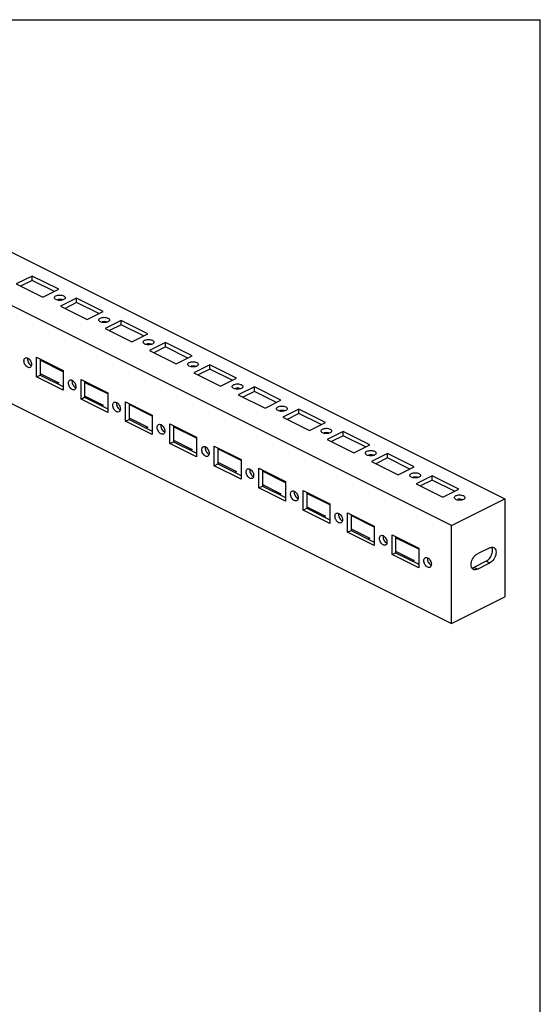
# Model space of a CAD drawing. Header units: inches. Extents: x 0 to 42.5, y 0 to 27.5.
# Tile 4 of 4: x 34.3 to 42.5, y 12.1 to 27.5. Entities that reach past the tile are written whole.
import ezdxf

# ---------------------------------------------------------------- set-up
doc = ezdxf.new("R2010")
doc.units = ezdxf.units.IN
doc.header["$LTSCALE"] = 2.3375
doc.header["$MEASUREMENT"] = 0
doc.layers.get('0').update_dxf_attribs({"linetype": 'CONTINUOUS'})

msp = doc.modelspace()

# ---------------------------------------------------------------- linework, layer by layer
at = {"color": 7, "linetype": 'Continuous'}
for p, q in [((0, 27.5), (42.5, 27.5)), ((42.5, 0), (42.5, 27.5)), ((27.971, 26.976), (41.946, 19.989)), ((41.111, 19.571), (27.136, 26.559)), ((27.136, 25.024), (41.111, 18.037)), ((34.541, 23.482), (34.29, 23.357)), ((34.541, 23.414), (34.541, 23.482)), ((34.959, 23.274), (34.541, 23.482)), ((34.29, 23.357), (34.708, 23.148)), ((34.541, 23.414), (34.359, 23.323)), ((34.89, 23.24), (34.541, 23.414)), ((34.708, 23.148), (34.959, 23.274)), ((35.237, 23.134), (34.986, 23.009)), ((34.986, 23.009), (35.404, 22.8)), ((35.019, 23.107), (35.005, 23.103)), ((35.237, 23.066), (35.055, 22.975)), ((35.237, 23.066), (35.237, 23.134)), ((35.655, 22.926), (35.237, 23.134)), ((35.586, 22.892), (35.237, 23.066)), ((35.404, 22.8), (35.655, 22.926)), ((35.933, 22.786), (35.682, 22.661)), ((35.715, 22.759), (35.701, 22.755)), ((35.933, 22.718), (35.751, 22.627)), ((36.351, 22.578), (35.933, 22.786)), ((35.933, 22.718), (35.933, 22.786)), ((36.282, 22.544), (35.933, 22.718)), ((35.682, 22.661), (36.1, 22.452)), ((36.1, 22.452), (36.351, 22.578)), ((36.629, 22.438), (36.378, 22.313)), ((36.411, 22.411), (36.397, 22.407)), ((37.047, 22.23), (36.629, 22.438)), ((36.629, 22.37), (36.629, 22.438)), ((36.378, 22.313), (36.796, 22.104)), ((36.629, 22.37), (36.447, 22.279)), ((36.978, 22.196), (36.629, 22.37)), ((36.796, 22.104), (37.047, 22.23)), ((34.468, 22.181), (34.469, 22.167)), ((34.611, 21.901), (34.611, 22.208)), ((34.611, 22.208), (35.028, 21.999)), ((34.666, 22.18), (34.666, 21.929)), ((35.028, 21.982), (34.666, 22.163)), ((37.325, 22.091), (37.074, 21.965)), ((37.742, 21.882), (37.325, 22.091)), ((37.325, 22.022), (37.325, 22.091)), ((34.611, 21.901), (34.666, 21.929)), ((34.666, 21.954), (34.959, 21.808)), ((34.666, 21.929), (35.028, 21.748)), ((35.028, 21.999), (35.028, 21.692)), ((37.074, 21.965), (37.492, 21.756)), ((37.107, 22.063), (37.093, 22.059)), ((37.325, 22.022), (37.143, 21.931)), ((37.674, 21.848), (37.325, 22.022)), ((35.028, 21.692), (34.611, 21.901)), ((34.959, 21.808), (34.933, 21.795)), ((35.164, 21.833), (35.165, 21.819)), ((35.307, 21.86), (35.724, 21.651)), ((35.307, 21.553), (35.307, 21.86)), ((35.362, 21.832), (35.362, 21.581)), ((35.724, 21.634), (35.362, 21.815)), ((37.492, 21.756), (37.742, 21.882)), ((35.724, 21.651), (35.724, 21.344)), ((38.021, 21.743), (37.77, 21.617)), ((37.77, 21.617), (38.188, 21.408)), ((37.803, 21.715), (37.789, 21.711)), ((38.021, 21.674), (37.839, 21.583)), ((38.438, 21.534), (38.021, 21.743)), ((38.021, 21.674), (38.021, 21.743)), ((38.37, 21.5), (38.021, 21.674)), ((35.307, 21.553), (35.362, 21.581)), ((35.724, 21.344), (35.307, 21.553)), ((35.362, 21.606), (35.655, 21.46)), ((35.362, 21.581), (35.724, 21.4)), ((35.655, 21.46), (35.629, 21.447)), ((35.86, 21.485), (35.861, 21.471)), ((36.003, 21.512), (36.42, 21.303)), ((36.003, 21.205), (36.003, 21.512)), ((36.058, 21.484), (36.058, 21.233)), ((36.42, 21.286), (36.058, 21.467)), ((38.188, 21.408), (38.438, 21.534)), ((36.42, 21.303), (36.42, 20.996)), ((38.717, 21.395), (38.466, 21.269)), ((38.499, 21.367), (38.485, 21.363)), ((38.717, 21.326), (38.534, 21.235)), ((39.134, 21.186), (38.717, 21.395)), ((38.717, 21.326), (38.717, 21.395)), ((39.066, 21.152), (38.717, 21.326)), ((36.003, 21.205), (36.058, 21.233)), ((36.42, 20.996), (36.003, 21.205)), ((36.058, 21.258), (36.351, 21.112)), ((36.058, 21.233), (36.42, 21.052)), ((36.699, 21.164), (37.116, 20.955)), ((36.699, 20.857), (36.699, 21.164)), ((38.466, 21.269), (38.884, 21.06)), ((38.884, 21.06), (39.134, 21.186)), ((36.351, 21.112), (36.325, 21.099)), ((36.556, 21.137), (36.557, 21.123)), ((36.754, 21.136), (36.754, 20.885)), ((37.116, 20.938), (36.754, 21.119)), ((39.413, 21.047), (39.162, 20.921)), ((39.195, 21.019), (39.181, 21.015)), ((39.83, 20.838), (39.413, 21.047)), ((39.413, 20.978), (39.413, 21.047)), ((36.699, 20.857), (36.754, 20.885)), ((37.116, 20.648), (36.699, 20.857)), ((36.754, 20.91), (37.047, 20.764)), ((36.754, 20.885), (37.116, 20.704)), ((37.116, 20.955), (37.116, 20.648)), ((39.162, 20.921), (39.58, 20.712)), ((39.413, 20.978), (39.23, 20.887)), ((39.762, 20.804), (39.413, 20.978)), ((39.58, 20.712), (39.83, 20.838)), ((37.047, 20.764), (37.021, 20.751)), ((37.252, 20.789), (37.253, 20.775)), ((37.394, 20.816), (37.812, 20.607)), ((37.394, 20.509), (37.394, 20.816)), ((37.45, 20.788), (37.45, 20.537)), ((37.812, 20.59), (37.45, 20.771)), ((40.109, 20.699), (39.858, 20.573)), ((40.526, 20.49), (40.109, 20.699)), ((40.109, 20.63), (40.109, 20.699)), ((37.394, 20.509), (37.45, 20.537)), ((37.45, 20.562), (37.742, 20.416)), ((37.45, 20.537), (37.812, 20.356)), ((37.812, 20.607), (37.812, 20.3)), ((39.858, 20.573), (40.276, 20.365)), ((39.891, 20.671), (39.877, 20.667)), ((40.109, 20.63), (39.926, 20.539)), ((40.458, 20.456), (40.109, 20.63)), ((37.812, 20.3), (37.394, 20.509)), ((37.742, 20.416), (37.717, 20.403)), ((37.948, 20.442), (37.949, 20.427)), ((38.09, 20.468), (38.508, 20.259)), ((38.09, 20.161), (38.09, 20.468)), ((38.146, 20.44), (38.146, 20.189)), ((38.508, 20.242), (38.146, 20.423)), ((40.276, 20.365), (40.526, 20.49)), ((38.508, 20.259), (38.508, 19.952)), ((40.805, 20.351), (40.554, 20.225)), ((40.554, 20.225), (40.972, 20.017)), ((40.587, 20.323), (40.573, 20.319)), ((40.805, 20.282), (40.622, 20.191)), ((41.222, 20.142), (40.805, 20.351)), ((40.805, 20.282), (40.805, 20.351)), ((41.154, 20.108), (40.805, 20.282)), ((38.09, 20.161), (38.146, 20.189)), ((38.508, 19.952), (38.09, 20.161)), ((38.146, 20.214), (38.438, 20.068)), ((38.146, 20.189), (38.508, 20.008)), ((38.438, 20.068), (38.413, 20.055)), ((38.644, 20.094), (38.645, 20.079)), ((38.786, 20.12), (39.204, 19.911)), ((38.786, 19.813), (38.786, 20.12)), ((38.842, 20.092), (38.842, 19.841)), ((39.204, 19.894), (38.842, 20.075)), ((40.972, 20.017), (41.222, 20.142)), ((39.204, 19.911), (39.204, 19.604)), ((41.111, 19.571), (41.946, 19.989)), ((41.283, 19.975), (41.269, 19.971)), ((41.946, 19.989), (41.946, 18.454)), ((38.786, 19.813), (38.842, 19.841)), ((39.204, 19.604), (38.786, 19.813)), ((38.842, 19.866), (39.134, 19.72)), ((38.842, 19.841), (39.204, 19.66)), ((39.482, 19.772), (39.9, 19.563)), ((39.482, 19.465), (39.482, 19.772)), ((39.134, 19.72), (39.109, 19.707)), ((39.34, 19.746), (39.341, 19.731)), ((39.538, 19.744), (39.538, 19.493)), ((39.9, 19.546), (39.538, 19.727)), ((39.482, 19.465), (39.538, 19.493)), ((39.9, 19.256), (39.482, 19.465)), ((39.538, 19.518), (39.83, 19.372)), ((39.538, 19.493), (39.9, 19.312)), ((39.9, 19.563), (39.9, 19.256)), ((41.111, 18.037), (41.111, 19.571)), ((39.83, 19.372), (39.805, 19.359)), ((40.036, 19.398), (40.037, 19.383)), ((40.178, 19.424), (40.596, 19.215)), ((40.178, 19.117), (40.178, 19.424)), ((40.234, 19.396), (40.234, 19.145)), ((40.596, 19.198), (40.234, 19.379)), ((40.178, 19.117), (40.234, 19.145)), ((40.234, 19.17), (40.526, 19.024)), ((40.234, 19.145), (40.596, 18.964)), ((40.596, 19.215), (40.596, 18.908)), ((41.71, 19.223), (41.515, 19.125)), ((41.746, 19.217), (41.739, 19.231)), ((40.596, 18.908), (40.178, 19.117)), ((40.526, 19.024), (40.501, 19.011)), ((40.732, 19.05), (40.733, 19.035)), ((41.654, 19.012), (41.459, 18.914)), ((41.654, 19.012), (41.71, 18.984)), ((41.515, 18.886), (41.459, 18.914)), ((41.515, 18.886), (41.71, 18.984)), ((41.111, 18.037), (41.946, 18.454))]:
    msp.add_line(p, q, dxfattribs=at)
for points in [[(34.889, 23.141), (34.89, 23.15), (34.895, 23.157), (34.903, 23.165), (34.913, 23.171), (34.926, 23.176), (34.94, 23.18), (34.956, 23.182), (34.972, 23.183), (34.988, 23.182), (35.004, 23.18), (35.019, 23.176), (35.032, 23.171)], [(35.032, 23.171), (35.042, 23.164), (35.05, 23.157), (35.055, 23.15), (35.056, 23.141)], [(34.913, 23.112), (34.903, 23.118), (34.895, 23.126), (34.89, 23.133), (34.889, 23.141)], [(35.005, 23.103), (34.989, 23.1), (34.973, 23.1), (34.957, 23.1), (34.941, 23.103), (34.926, 23.107), (34.913, 23.112)], [(35.021, 23.107), (35.019, 23.108), (35.004, 23.112), (34.989, 23.114), (34.972, 23.115), (34.956, 23.114), (34.941, 23.112)], [(35.056, 23.141), (35.055, 23.133), (35.05, 23.126), (35.042, 23.118), (35.032, 23.112), (35.019, 23.107)], [(35.585, 22.793), (35.586, 22.802), (35.591, 22.809), (35.599, 22.817), (35.609, 22.823), (35.622, 22.828), (35.636, 22.832), (35.652, 22.834), (35.668, 22.835), (35.684, 22.834), (35.7, 22.832), (35.714, 22.828), (35.728, 22.823)], [(35.609, 22.764), (35.599, 22.77), (35.591, 22.778), (35.586, 22.785), (35.585, 22.793)], [(35.701, 22.755), (35.685, 22.752), (35.669, 22.752), (35.653, 22.752), (35.637, 22.755), (35.622, 22.759), (35.609, 22.764)], [(35.717, 22.759), (35.715, 22.76), (35.7, 22.764), (35.685, 22.766), (35.668, 22.767), (35.652, 22.766), (35.637, 22.764)], [(35.752, 22.793), (35.751, 22.785), (35.746, 22.778), (35.738, 22.77), (35.728, 22.764), (35.715, 22.759)], [(35.728, 22.823), (35.738, 22.816), (35.746, 22.809), (35.751, 22.802), (35.752, 22.793)], [(36.281, 22.445), (36.282, 22.454), (36.287, 22.461), (36.295, 22.469), (36.305, 22.475), (36.318, 22.48), (36.332, 22.484), (36.348, 22.486), (36.364, 22.487), (36.38, 22.487), (36.396, 22.484), (36.41, 22.48), (36.424, 22.475)], [(36.305, 22.416), (36.295, 22.422), (36.287, 22.43), (36.282, 22.437), (36.281, 22.445)], [(36.397, 22.407), (36.381, 22.404), (36.365, 22.404), (36.349, 22.404), (36.333, 22.407), (36.318, 22.411), (36.305, 22.416)], [(36.413, 22.411), (36.411, 22.412), (36.396, 22.416), (36.381, 22.418), (36.364, 22.419), (36.348, 22.418), (36.333, 22.416)], [(36.448, 22.445), (36.447, 22.437), (36.442, 22.43), (36.434, 22.422), (36.424, 22.416), (36.411, 22.411)], [(36.424, 22.475), (36.434, 22.468), (36.442, 22.461), (36.446, 22.454), (36.448, 22.445)], [(34.471, 22.051), (34.46, 22.059), (34.449, 22.068), (34.438, 22.08), (34.43, 22.093), (34.422, 22.108), (34.417, 22.123), (34.413, 22.138), (34.412, 22.153), (34.413, 22.167), (34.417, 22.179), (34.422, 22.188), (34.429, 22.196), (34.434, 22.199)], [(34.434, 22.199), (34.438, 22.2), (34.449, 22.202), (34.46, 22.201), (34.471, 22.196)], [(34.47, 22.197), (34.469, 22.195), (34.468, 22.181)], [(34.469, 22.167), (34.472, 22.152), (34.478, 22.136), (34.485, 22.122), (34.494, 22.108), (34.504, 22.096), (34.515, 22.087), (34.527, 22.079)], [(34.471, 22.196), (34.483, 22.189), (34.494, 22.179), (34.504, 22.167), (34.513, 22.154), (34.521, 22.14), (34.526, 22.124), (34.529, 22.109), (34.531, 22.094), (34.529, 22.081), (34.526, 22.069), (34.521, 22.059), (34.514, 22.052), (34.509, 22.049)], [(36.977, 22.097), (36.978, 22.106), (36.983, 22.113), (36.991, 22.121), (37.001, 22.127), (37.014, 22.132), (37.028, 22.136), (37.044, 22.138), (37.06, 22.139), (37.076, 22.139), (37.092, 22.136), (37.106, 22.132), (37.12, 22.127)], [(37.001, 22.068), (36.991, 22.074), (36.983, 22.082), (36.978, 22.089), (36.977, 22.097)], [(37.108, 22.063), (37.106, 22.064), (37.092, 22.068), (37.077, 22.07), (37.06, 22.071), (37.044, 22.07), (37.029, 22.068)], [(37.144, 22.097), (37.142, 22.089), (37.138, 22.082), (37.13, 22.074), (37.12, 22.068), (37.107, 22.063)], [(37.12, 22.127), (37.13, 22.121), (37.138, 22.113), (37.142, 22.106), (37.144, 22.097)], [(34.509, 22.049), (34.505, 22.047), (34.494, 22.045), (34.483, 22.047), (34.471, 22.051)], [(37.093, 22.059), (37.077, 22.057), (37.061, 22.056), (37.045, 22.056), (37.029, 22.059), (37.014, 22.063), (37.001, 22.068)], [(35.167, 21.703), (35.156, 21.711), (35.145, 21.72), (35.134, 21.732), (35.126, 21.745), (35.118, 21.76), (35.113, 21.775), (35.109, 21.79), (35.108, 21.805), (35.109, 21.819), (35.113, 21.831), (35.118, 21.84), (35.125, 21.848), (35.13, 21.851)], [(35.13, 21.851), (35.134, 21.852), (35.145, 21.854), (35.155, 21.853), (35.167, 21.848)], [(35.166, 21.849), (35.165, 21.847), (35.164, 21.833)], [(35.165, 21.819), (35.168, 21.804), (35.174, 21.788), (35.181, 21.774), (35.19, 21.76), (35.2, 21.748), (35.211, 21.739), (35.223, 21.731)], [(35.167, 21.848), (35.179, 21.841), (35.19, 21.831), (35.2, 21.819), (35.209, 21.806), (35.216, 21.792), (35.222, 21.776), (35.225, 21.761), (35.227, 21.746), (35.225, 21.733), (35.222, 21.721), (35.217, 21.711), (35.209, 21.704), (35.205, 21.701)], [(37.673, 21.749), (37.674, 21.758), (37.679, 21.765), (37.687, 21.773), (37.697, 21.779), (37.71, 21.784), (37.724, 21.788), (37.74, 21.79), (37.756, 21.791), (37.772, 21.791), (37.788, 21.788), (37.802, 21.784), (37.816, 21.779)], [(37.816, 21.779), (37.826, 21.773), (37.834, 21.765), (37.838, 21.758), (37.84, 21.749)], [(35.205, 21.701), (35.201, 21.699), (35.19, 21.697), (35.179, 21.699), (35.167, 21.703)], [(37.697, 21.72), (37.687, 21.726), (37.679, 21.734), (37.674, 21.741), (37.673, 21.749)], [(37.789, 21.711), (37.773, 21.709), (37.757, 21.708), (37.741, 21.708), (37.725, 21.711), (37.71, 21.715), (37.697, 21.72)], [(37.804, 21.715), (37.802, 21.716), (37.788, 21.72), (37.773, 21.722), (37.756, 21.723), (37.74, 21.722), (37.725, 21.72)], [(37.84, 21.749), (37.838, 21.741), (37.834, 21.734), (37.826, 21.726), (37.816, 21.72), (37.803, 21.715)], [(35.863, 21.355), (35.852, 21.363), (35.841, 21.372), (35.83, 21.384), (35.822, 21.397), (35.814, 21.412), (35.809, 21.427), (35.805, 21.442), (35.804, 21.457), (35.805, 21.471), (35.809, 21.483), (35.814, 21.492), (35.821, 21.5), (35.826, 21.503)], [(35.826, 21.503), (35.83, 21.504), (35.84, 21.506), (35.851, 21.505), (35.863, 21.5)], [(35.862, 21.501), (35.861, 21.499), (35.86, 21.485)], [(35.861, 21.471), (35.864, 21.456), (35.87, 21.44), (35.877, 21.426), (35.886, 21.412), (35.896, 21.4), (35.907, 21.391), (35.919, 21.383)], [(35.863, 21.5), (35.875, 21.493), (35.886, 21.483), (35.896, 21.471), (35.905, 21.458), (35.912, 21.444), (35.918, 21.428), (35.921, 21.413), (35.923, 21.398), (35.921, 21.385), (35.918, 21.373), (35.913, 21.363), (35.905, 21.356), (35.901, 21.353)], [(35.901, 21.353), (35.896, 21.351), (35.886, 21.35), (35.875, 21.351), (35.863, 21.355)], [(38.369, 21.402), (38.37, 21.41), (38.375, 21.417), (38.383, 21.425), (38.393, 21.431), (38.406, 21.436), (38.42, 21.44), (38.436, 21.442), (38.452, 21.443), (38.468, 21.443), (38.484, 21.44), (38.498, 21.436), (38.512, 21.431)], [(38.393, 21.372), (38.383, 21.378), (38.375, 21.386), (38.37, 21.393), (38.369, 21.402)], [(38.485, 21.363), (38.469, 21.361), (38.453, 21.36), (38.437, 21.36), (38.421, 21.363), (38.406, 21.367), (38.393, 21.372)], [(38.5, 21.367), (38.498, 21.368), (38.484, 21.372), (38.469, 21.374), (38.452, 21.375), (38.436, 21.374), (38.421, 21.372)], [(38.536, 21.402), (38.534, 21.393), (38.53, 21.386), (38.522, 21.378), (38.512, 21.372), (38.499, 21.367)], [(38.512, 21.431), (38.522, 21.425), (38.53, 21.417), (38.534, 21.41), (38.536, 21.402)], [(36.559, 21.007), (36.547, 21.015), (36.537, 21.024), (36.526, 21.036), (36.517, 21.049), (36.51, 21.064), (36.505, 21.079), (36.501, 21.094), (36.5, 21.109), (36.501, 21.123), (36.505, 21.135), (36.51, 21.144), (36.517, 21.152), (36.522, 21.155)], [(36.522, 21.155), (36.526, 21.156), (36.536, 21.158), (36.547, 21.157), (36.559, 21.152)], [(36.558, 21.153), (36.557, 21.151), (36.556, 21.137)], [(36.559, 21.152), (36.571, 21.145), (36.582, 21.135), (36.592, 21.123), (36.601, 21.11), (36.608, 21.096), (36.614, 21.08), (36.617, 21.065), (36.618, 21.05), (36.617, 21.037), (36.614, 21.025), (36.609, 21.015), (36.601, 21.008), (36.597, 21.005)], [(36.557, 21.123), (36.56, 21.108), (36.566, 21.092), (36.573, 21.078), (36.582, 21.064), (36.592, 21.052), (36.603, 21.043), (36.615, 21.035)], [(36.597, 21.005), (36.592, 21.003), (36.582, 21.002), (36.571, 21.003), (36.559, 21.007)], [(39.065, 21.054), (39.066, 21.062), (39.071, 21.069), (39.079, 21.077), (39.089, 21.083), (39.102, 21.088), (39.116, 21.092), (39.132, 21.094), (39.148, 21.095), (39.164, 21.095), (39.18, 21.092), (39.194, 21.088), (39.207, 21.083)], [(39.089, 21.024), (39.079, 21.03), (39.071, 21.038), (39.066, 21.045), (39.065, 21.054)], [(39.181, 21.015), (39.165, 21.013), (39.149, 21.012), (39.132, 21.012), (39.117, 21.015), (39.102, 21.019), (39.089, 21.024)], [(39.196, 21.019), (39.194, 21.02), (39.18, 21.024), (39.165, 21.026), (39.148, 21.027), (39.132, 21.026), (39.117, 21.024)], [(39.232, 21.054), (39.23, 21.045), (39.226, 21.038), (39.218, 21.03), (39.208, 21.024), (39.195, 21.019)], [(39.207, 21.083), (39.218, 21.077), (39.226, 21.069), (39.23, 21.062), (39.232, 21.054)], [(37.255, 20.659), (37.243, 20.667), (37.233, 20.676), (37.222, 20.688), (37.213, 20.701), (37.206, 20.716), (37.201, 20.731), (37.197, 20.746), (37.196, 20.761), (37.197, 20.775), (37.201, 20.787), (37.206, 20.796), (37.213, 20.804), (37.218, 20.807)], [(37.218, 20.807), (37.222, 20.808), (37.232, 20.81), (37.243, 20.809), (37.255, 20.804)], [(37.254, 20.805), (37.253, 20.803), (37.252, 20.789)], [(37.253, 20.775), (37.256, 20.76), (37.262, 20.744), (37.269, 20.73), (37.278, 20.716), (37.288, 20.704), (37.299, 20.695), (37.311, 20.687)], [(37.255, 20.804), (37.267, 20.797), (37.278, 20.787), (37.288, 20.775), (37.297, 20.762), (37.304, 20.748), (37.31, 20.732), (37.313, 20.717), (37.314, 20.702), (37.313, 20.689), (37.31, 20.677), (37.305, 20.667), (37.297, 20.66), (37.293, 20.657)], [(39.761, 20.706), (39.762, 20.714), (39.767, 20.721), (39.775, 20.729), (39.785, 20.735), (39.798, 20.74), (39.812, 20.744), (39.828, 20.746), (39.844, 20.747), (39.86, 20.747), (39.876, 20.744), (39.89, 20.74), (39.903, 20.735)], [(39.785, 20.676), (39.775, 20.682), (39.767, 20.69), (39.762, 20.697), (39.761, 20.706)], [(39.928, 20.706), (39.926, 20.697), (39.922, 20.69), (39.914, 20.682), (39.904, 20.676), (39.891, 20.671)], [(39.903, 20.735), (39.914, 20.729), (39.922, 20.721), (39.926, 20.714), (39.928, 20.706)], [(37.293, 20.657), (37.288, 20.655), (37.278, 20.654), (37.267, 20.655), (37.255, 20.659)], [(39.877, 20.667), (39.861, 20.665), (39.845, 20.664), (39.828, 20.664), (39.813, 20.667), (39.798, 20.671), (39.785, 20.676)], [(39.892, 20.671), (39.89, 20.672), (39.876, 20.676), (39.861, 20.678), (39.844, 20.679), (39.828, 20.678), (39.813, 20.676)], [(37.951, 20.311), (37.939, 20.319), (37.929, 20.328), (37.918, 20.34), (37.909, 20.354), (37.902, 20.368), (37.897, 20.383), (37.893, 20.398), (37.892, 20.413), (37.893, 20.427), (37.897, 20.439), (37.902, 20.448), (37.909, 20.456), (37.914, 20.459)], [(37.914, 20.459), (37.918, 20.46), (37.928, 20.462), (37.939, 20.461), (37.951, 20.456)], [(37.95, 20.457), (37.949, 20.455), (37.948, 20.442)], [(37.949, 20.427), (37.952, 20.412), (37.958, 20.396), (37.965, 20.382), (37.974, 20.368), (37.984, 20.356), (37.995, 20.347), (38.007, 20.339)], [(37.951, 20.456), (37.963, 20.449), (37.974, 20.439), (37.984, 20.427), (37.993, 20.414), (38, 20.4), (38.006, 20.384), (38.009, 20.369), (38.01, 20.355), (38.009, 20.341), (38.006, 20.329), (38.001, 20.319), (37.993, 20.312), (37.989, 20.309)], [(40.457, 20.358), (40.458, 20.366), (40.463, 20.373), (40.471, 20.381), (40.481, 20.387), (40.494, 20.392), (40.508, 20.396), (40.524, 20.399), (40.54, 20.399), (40.556, 20.399), (40.572, 20.396), (40.586, 20.392), (40.599, 20.387)], [(40.599, 20.387), (40.61, 20.381), (40.618, 20.373), (40.622, 20.366), (40.624, 20.358)], [(37.989, 20.309), (37.984, 20.307), (37.974, 20.306), (37.963, 20.307), (37.951, 20.311)], [(40.481, 20.328), (40.471, 20.335), (40.463, 20.342), (40.458, 20.349), (40.457, 20.358)], [(40.573, 20.319), (40.557, 20.317), (40.541, 20.316), (40.524, 20.316), (40.509, 20.319), (40.494, 20.323), (40.481, 20.328)], [(40.588, 20.323), (40.586, 20.324), (40.572, 20.328), (40.556, 20.33), (40.54, 20.331), (40.524, 20.33), (40.509, 20.328)], [(40.624, 20.358), (40.622, 20.349), (40.618, 20.342), (40.61, 20.334), (40.6, 20.328), (40.587, 20.323)], [(38.647, 19.963), (38.635, 19.971), (38.624, 19.98), (38.614, 19.992), (38.605, 20.006), (38.598, 20.02), (38.593, 20.035), (38.589, 20.05), (38.588, 20.065), (38.589, 20.079), (38.592, 20.091), (38.598, 20.1), (38.605, 20.108), (38.61, 20.111)], [(38.61, 20.111), (38.614, 20.112), (38.624, 20.114), (38.635, 20.113), (38.647, 20.108)], [(38.646, 20.109), (38.645, 20.107), (38.644, 20.094)], [(38.645, 20.079), (38.648, 20.064), (38.654, 20.048), (38.661, 20.034), (38.67, 20.02), (38.68, 20.008), (38.691, 19.999), (38.703, 19.991)], [(38.647, 20.108), (38.659, 20.101), (38.67, 20.091), (38.68, 20.08), (38.689, 20.066), (38.696, 20.052), (38.702, 20.036), (38.705, 20.021), (38.706, 20.007), (38.705, 19.993), (38.702, 19.981), (38.697, 19.971), (38.689, 19.964), (38.685, 19.961)], [(38.685, 19.961), (38.68, 19.959), (38.67, 19.958), (38.659, 19.959), (38.647, 19.963)], [(41.153, 20.01), (41.154, 20.018), (41.159, 20.025), (41.167, 20.033), (41.177, 20.039), (41.19, 20.044), (41.204, 20.048), (41.219, 20.051), (41.236, 20.051), (41.252, 20.051), (41.268, 20.048), (41.282, 20.044), (41.295, 20.039)], [(41.177, 19.98), (41.167, 19.987), (41.159, 19.994), (41.154, 20.001), (41.153, 20.01)], [(41.269, 19.971), (41.253, 19.969), (41.237, 19.968), (41.22, 19.969), (41.205, 19.971), (41.19, 19.975), (41.177, 19.98)], [(41.284, 19.975), (41.282, 19.976), (41.268, 19.98), (41.252, 19.982), (41.236, 19.983), (41.22, 19.982), (41.205, 19.98)], [(41.32, 20.01), (41.318, 20.001), (41.314, 19.994), (41.306, 19.986), (41.296, 19.98), (41.283, 19.975)], [(41.295, 20.039), (41.306, 20.033), (41.314, 20.025), (41.318, 20.018), (41.32, 20.01)], [(39.343, 19.615), (39.331, 19.623), (39.32, 19.632), (39.31, 19.644), (39.301, 19.658), (39.294, 19.672), (39.289, 19.687), (39.285, 19.702), (39.284, 19.717), (39.285, 19.731), (39.288, 19.743), (39.294, 19.752), (39.301, 19.76), (39.306, 19.763)], [(39.306, 19.763), (39.31, 19.764), (39.32, 19.766), (39.331, 19.765), (39.343, 19.76)], [(39.341, 19.761), (39.341, 19.759), (39.34, 19.746)], [(39.343, 19.76), (39.355, 19.753), (39.366, 19.743), (39.376, 19.732), (39.385, 19.718), (39.392, 19.704), (39.398, 19.689), (39.401, 19.673), (39.402, 19.659), (39.401, 19.645), (39.398, 19.633), (39.393, 19.623), (39.385, 19.616), (39.381, 19.613)], [(39.341, 19.731), (39.344, 19.716), (39.35, 19.7), (39.357, 19.686), (39.366, 19.672), (39.376, 19.66), (39.387, 19.651), (39.399, 19.643)], [(39.381, 19.613), (39.376, 19.611), (39.366, 19.61), (39.355, 19.611), (39.343, 19.615)], [(40.039, 19.267), (40.027, 19.275), (40.016, 19.284), (40.006, 19.296), (39.997, 19.31), (39.99, 19.324), (39.985, 19.339), (39.981, 19.354), (39.98, 19.369), (39.981, 19.383), (39.984, 19.395), (39.99, 19.404), (39.997, 19.412), (40.002, 19.415)], [(40.002, 19.415), (40.006, 19.416), (40.016, 19.418), (40.027, 19.417), (40.039, 19.412)], [(40.037, 19.413), (40.037, 19.411), (40.036, 19.398)], [(40.037, 19.383), (40.04, 19.368), (40.046, 19.352), (40.053, 19.338), (40.062, 19.324), (40.072, 19.312), (40.083, 19.303), (40.095, 19.295)], [(40.039, 19.412), (40.051, 19.405), (40.062, 19.395), (40.072, 19.384), (40.081, 19.37), (40.088, 19.356), (40.094, 19.341), (40.097, 19.325), (40.098, 19.311), (40.097, 19.297), (40.094, 19.285), (40.089, 19.275), (40.081, 19.268), (40.077, 19.265)], [(40.077, 19.265), (40.072, 19.263), (40.062, 19.262), (40.051, 19.263), (40.039, 19.267)], [(41.654, 19.012), (41.671, 19.022), (41.687, 19.036), (41.703, 19.052), (41.717, 19.071), (41.728, 19.092), (41.738, 19.113), (41.745, 19.136), (41.75, 19.158), (41.751, 19.179), (41.75, 19.199), (41.746, 19.217)], [(41.71, 19.223), (41.727, 19.229), (41.743, 19.232), (41.758, 19.231), (41.771, 19.226)], [(41.771, 19.226), (41.784, 19.217), (41.794, 19.205), (41.801, 19.19), (41.805, 19.172), (41.807, 19.152), (41.806, 19.131), (41.801, 19.109), (41.794, 19.086), (41.785, 19.065), (41.773, 19.044), (41.759, 19.025), (41.743, 19.008), (41.727, 18.994), (41.71, 18.984)], [(40.735, 18.919), (40.723, 18.927), (40.712, 18.936), (40.702, 18.948), (40.693, 18.962), (40.686, 18.976), (40.681, 18.991), (40.677, 19.006), (40.676, 19.021), (40.677, 19.035), (40.68, 19.047), (40.686, 19.056), (40.693, 19.064), (40.698, 19.067)], [(40.698, 19.067), (40.702, 19.068), (40.712, 19.07), (40.723, 19.069), (40.735, 19.064)], [(40.733, 19.065), (40.733, 19.063), (40.732, 19.05)], [(40.733, 19.035), (40.736, 19.02), (40.741, 19.004), (40.749, 18.99), (40.758, 18.976), (40.768, 18.964), (40.779, 18.955), (40.791, 18.947)], [(40.735, 19.064), (40.747, 19.057), (40.758, 19.047), (40.768, 19.036), (40.777, 19.022), (40.784, 19.008), (40.79, 18.993), (40.793, 18.977), (40.794, 18.963), (40.793, 18.949), (40.79, 18.937), (40.785, 18.927), (40.777, 18.92), (40.773, 18.917)], [(41.453, 18.883), (41.44, 18.892), (41.43, 18.904), (41.423, 18.919), (41.419, 18.937), (41.417, 18.957), (41.419, 18.978), (41.423, 19), (41.43, 19.023), (41.44, 19.044), (41.452, 19.065), (41.466, 19.084), (41.481, 19.101), (41.497, 19.115), (41.515, 19.125)], [(40.773, 18.917), (40.768, 18.915), (40.758, 18.914), (40.747, 18.915), (40.735, 18.919)], [(41.43, 18.906), (41.442, 18.908), (41.459, 18.914)], [(41.515, 18.886), (41.497, 18.88), (41.481, 18.877), (41.466, 18.878), (41.453, 18.883)]]:
    msp.add_lwpolyline(points, dxfattribs=at)

doc.saveas('drawing.dxf')
